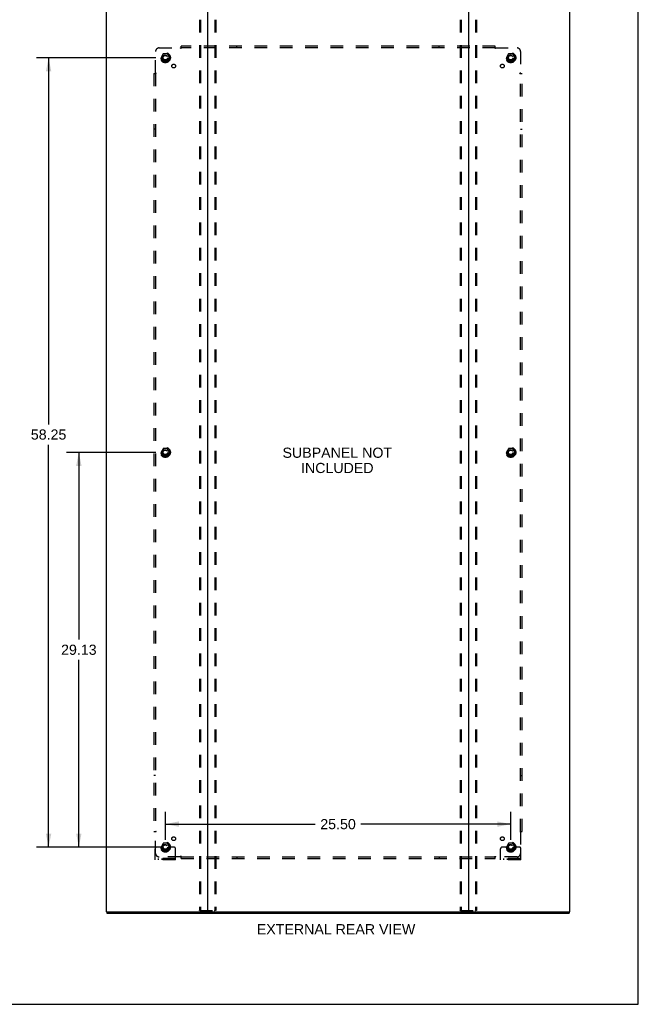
# Model space of a CAD drawing. Header units: inches. Extents: x 0 to 170, y 0 to 110.
# Tile 12 of 14: x 124 to 170, y 0 to 73. Entities that reach past the tile are written whole.
import ezdxf

# ---------------------------------------------------------------- set-up
doc = ezdxf.new("R2010")
doc.units = ezdxf.units.IN
doc.header["$LTSCALE"] = 9.35
doc.header["$MEASUREMENT"] = 0
doc.linetypes.add('HIDDEN', pattern=[0.2, 0.1, -0.1])
doc.layers.get('0').update_dxf_attribs({"linetype": 'CONTINUOUS'})
for name, color, linetype in [('DEFAULT_2', 8, 'HIDDEN'), ('DIMENSIONS', 7, 'CONTINUOUS'), ('SUBPANEL', 7, 'CONTINUOUS')]:
    doc.layers.add(name, color=color, linetype=linetype)
doc.styles.get("Standard").update_dxf_attribs({"font": 'arial.ttf'})
doc.dimstyles.new('DIMSTYLE_1', dxfattribs={"dimtxt": 0.75, "dimasz": 1, "dimexe": 0.09, "dimexo": 0.07, "dimgap": 0.0375, "dimtad": 0, "dimtih": 1, "dimtoh": 1, "dimzin": 4, "dimdsep": 46, "dimtxsty": 'Standard', "dimblk": '_FILLED', "dimblk1": '_FILLED', "dimblk2": '_FILLED', "dimcen": 0.09, "dimadec": 3, "dimazin": 1, "dimtfac": 1, "dimtdec": 3, "dimtofl": 0, "dimtmove": 0, "dimatfit": 3, "dimldrblk": '_FILLED', "dimfxl": 0, "dimtolj": 1, "dimtzin": 4, "dimarcsym": 0})

# ---------------------------------------------------------------- blocks, each defined once
blk = doc.blocks.new('_FILLED')
at = {"color": 0, "linetype": 'ByBlock'}
blk.add_solid([(0, 0), (-1, 0.2), (-1, -0.2)], dxfattribs=at)
blk = doc.blocks.new('*D3')
at = {"layer": 'DIMENSIONS', "color": 2, "linetype": 'Continuous'}
for p, q in [((134.38, 69.851), (125.56, 69.851)), ((126.46, 69.851), (126.46, 42.795)), ((126.46, 11.601), (126.46, 41.295)), ((134.38, 11.601), (125.56, 11.601))]:
    blk.add_line(p, q, dxfattribs=at)
for p, rotation in [((126.46, 69.851), 90), ((126.46, 11.601), 270)]:
    blk.add_blockref('_FILLED', p, dxfattribs=dict(at, rotation=rotation))
at = {"layer": 'DIMENSIONS', "color": 2, "linetype": 'Continuous', "insert": (126.46, 42.42), "char_height": 0.75, "width": 2.62082, "attachment_point": 2, "line_spacing_factor": 0.9}
blk.add_mtext('58.25', dxfattribs=at)
blk = doc.blocks.new('*D4')
at = {"layer": 'DIMENSIONS', "color": 2, "linetype": 'Continuous'}
for p, q in [((135.08, 12.136), (135.08, 14.196)), ((160.58, 12.136), (160.58, 14.196)), ((135.08, 13.296), (146.145, 13.296)), ((160.58, 13.296), (149.516, 13.296))]:
    blk.add_line(p, q, dxfattribs=at)
at = {"layer": 'DIMENSIONS', "color": 2, "linetype": 'Continuous', "rotation": 180}
blk.add_blockref('_FILLED', (135.08, 13.296), dxfattribs=at)
at = {"layer": 'DIMENSIONS', "color": 2, "linetype": 'Continuous'}
blk.add_blockref('_FILLED', (160.58, 13.296), dxfattribs=at)
at = {"layer": 'DIMENSIONS', "color": 2, "linetype": 'Continuous', "insert": (147.83, 13.671), "char_height": 0.75, "width": 2.62082, "attachment_point": 2, "line_spacing_factor": 0.9}
blk.add_mtext('25.50', dxfattribs=at)
blk = doc.blocks.new('*D5')
at = {"layer": 'DIMENSIONS', "color": 2, "linetype": 'Continuous'}
for p, q in [((134.38, 40.726), (127.793, 40.726)), ((128.693, 40.726), (128.693, 26.914)), ((128.693, 11.601), (128.693, 25.414)), ((134.38, 11.601), (127.793, 11.601))]:
    blk.add_line(p, q, dxfattribs=at)
for p, rotation in [((128.693, 40.726), 90), ((128.693, 11.601), 270)]:
    blk.add_blockref('_FILLED', p, dxfattribs=dict(at, rotation=rotation))
at = {"layer": 'DIMENSIONS', "color": 2, "linetype": 'Continuous', "insert": (128.693, 26.539), "char_height": 0.75, "width": 2.62082, "attachment_point": 2, "line_spacing_factor": 0.9}
blk.add_mtext('29.13', dxfattribs=at)

msp = doc.modelspace()

# ---------------------------------------------------------------- linework, layer by layer
at = {"color": 7, "linetype": 'Continuous'}
for p, q in [((170, 0), (170, 110)), ((130.757, 6.83), (130.757, 6.726)), ((130.762, 6.83), (130.795, 6.83)), ((138.165, 6.83), (157.495, 6.83)), ((164.865, 6.83), (164.899, 6.83)), ((164.903, 6.83), (164.903, 6.726)), ((0, 0), (170, 0))]:
    msp.add_line(p, q, dxfattribs=at)
at = {"color": 3, "linetype": 'Continuous'}
for p, q in [((130.705, 74.622), (130.705, 6.83)), ((138.205, 6.87), (138.205, 74.582)), ((157.455, 74.582), (157.455, 6.87)), ((164.955, 6.83), (164.955, 74.622)), ((130.762, 6.83), (130.705, 6.83)), ((130.757, 6.726), (164.903, 6.726)), ((130.795, 6.83), (138.165, 6.83)), ((157.495, 6.83), (164.865, 6.83)), ((164.899, 6.83), (164.955, 6.83))]:
    msp.add_line(p, q, dxfattribs=at)
for centre, start, end in [((138.165, 6.87), 270, 360), ((157.495, 6.87), 180, 270)]:
    msp.add_arc(centre, 0.04, start, end, dxfattribs=at)
at = {"color": 7, "linetype": 'Continuous'}
for centre, start, end in [((138.245, 6.87), 180, 270), ((157.415, 6.87), 270, 360)]:
    msp.add_arc(centre, 0.04, start, end, dxfattribs=at)
at = {"layer": 'DEFAULT_2', "color": 8, "linetype": 'HIDDEN'}
for p, q in [((137.601, 74.509), (137.601, 6.944)), ((137.675, 74.509), (137.675, 6.944)), ((138.736, 74.509), (138.736, 6.944)), ((138.809, 74.509), (138.809, 6.944)), ((156.851, 74.509), (156.851, 6.944)), ((156.925, 74.509), (156.925, 6.944)), ((157.986, 74.509), (157.986, 6.944)), ((158.059, 74.509), (158.059, 6.944)), ((134.917, 70.124), (134.763, 69.856)), ((134.763, 69.846), (134.917, 69.579)), ((135.235, 70.129), (134.926, 70.129)), ((135.398, 69.856), (135.243, 70.124)), ((135.243, 69.579), (135.398, 69.846)), ((160.417, 70.124), (160.263, 69.856)), ((160.263, 69.846), (160.417, 69.579)), ((160.735, 70.129), (160.426, 70.129)), ((160.898, 69.856), (160.743, 70.124)), ((160.743, 69.579), (160.898, 69.846)), ((135.235, 69.574), (134.926, 69.574)), ((160.735, 69.574), (160.426, 69.574)), ((134.917, 40.999), (134.763, 40.731)), ((134.763, 40.721), (134.917, 40.454)), ((135.235, 41.004), (134.926, 41.004)), ((135.398, 40.731), (135.243, 40.999)), ((135.243, 40.454), (135.398, 40.721)), ((160.417, 40.999), (160.263, 40.731)), ((160.263, 40.721), (160.417, 40.454)), ((160.735, 41.004), (160.426, 41.004)), ((160.898, 40.731), (160.743, 40.999)), ((160.743, 40.454), (160.898, 40.721)), ((135.235, 40.449), (134.926, 40.449)), ((160.735, 40.449), (160.426, 40.449)), ((134.917, 11.874), (134.763, 11.606)), ((135.235, 11.879), (134.926, 11.879)), ((135.398, 11.606), (135.243, 11.874)), ((160.417, 11.874), (160.263, 11.606)), ((160.735, 11.879), (160.426, 11.879)), ((160.898, 11.606), (160.743, 11.874)), ((134.33, 10.654), (134.33, 11.476)), ((134.544, 11.601), (134.455, 11.601)), ((134.666, 11.601), (134.544, 11.601)), ((134.905, 11.601), (134.666, 11.601)), ((134.763, 11.596), (134.917, 11.329)), ((135.235, 11.324), (134.926, 11.324)), ((135.243, 11.329), (135.398, 11.596)), ((135.255, 11.601), (135.495, 11.601)), ((135.616, 11.601), (135.495, 11.601)), ((135.705, 11.601), (135.616, 11.601)), ((135.83, 10.654), (135.83, 11.476)), ((159.83, 10.654), (159.83, 11.476)), ((160.044, 11.601), (159.955, 11.601)), ((160.166, 11.601), (160.044, 11.601)), ((160.405, 11.601), (160.166, 11.601)), ((160.263, 11.596), (160.417, 11.329)), ((160.735, 11.324), (160.426, 11.324)), ((160.743, 11.329), (160.898, 11.596)), ((160.755, 11.601), (160.995, 11.601)), ((161.116, 11.601), (160.995, 11.601)), ((161.205, 11.601), (161.116, 11.601)), ((161.33, 10.654), (161.33, 11.476)), ((135.83, 10.758), (134.33, 10.758)), ((135.83, 10.654), (134.33, 10.654)), ((134.577, 10.654), (134.577, 10.758)), ((134.833, 10.654), (134.833, 10.758)), ((135.327, 10.654), (135.327, 10.758)), ((135.583, 10.654), (135.583, 10.758)), ((161.33, 10.758), (159.83, 10.758)), ((161.33, 10.654), (159.83, 10.654)), ((160.077, 10.654), (160.077, 10.758)), ((160.333, 10.654), (160.333, 10.758)), ((160.827, 10.654), (160.827, 10.758)), ((161.083, 10.654), (161.083, 10.758)), ((137.623, 6.914), (138.788, 6.914)), ((156.873, 6.914), (158.038, 6.914))]:
    msp.add_line(p, q, dxfattribs=at)
for points in [[(137.623, 6.914), (137.617, 6.915), (137.612, 6.918), (137.608, 6.923), (137.604, 6.929), (137.602, 6.936), (137.601, 6.944)], [(137.675, 6.944), (137.676, 6.936), (137.678, 6.929), (137.681, 6.923), (137.686, 6.918), (137.691, 6.915), (137.696, 6.914)], [(138.714, 6.914), (138.72, 6.915), (138.725, 6.918), (138.729, 6.923), (138.733, 6.929), (138.735, 6.936), (138.736, 6.944)], [(138.809, 6.944), (138.808, 6.936), (138.806, 6.929), (138.803, 6.923), (138.799, 6.918), (138.794, 6.915), (138.788, 6.914)], [(156.873, 6.914), (156.867, 6.915), (156.862, 6.918), (156.858, 6.923), (156.854, 6.929), (156.852, 6.936), (156.851, 6.944)], [(156.925, 6.944), (156.926, 6.936), (156.928, 6.929), (156.931, 6.923), (156.936, 6.918), (156.941, 6.915), (156.946, 6.914)], [(157.964, 6.914), (157.97, 6.915), (157.975, 6.918), (157.979, 6.923), (157.983, 6.929), (157.985, 6.936), (157.986, 6.944)], [(158.059, 6.944), (158.058, 6.936), (158.056, 6.929), (158.053, 6.923), (158.049, 6.918), (158.044, 6.915), (158.038, 6.914)]]:
    msp.add_lwpolyline(points, dxfattribs=at)
for centre, radius in [((135.08, 69.851), 0.372), ((135.08, 69.851), 0.356), ((135.08, 69.851), 0.312), ((135.08, 69.851), 0.204), ((135.08, 69.851), 0.188), ((135.08, 69.851), 0.183), ((135.08, 69.851), 0.165), ((160.58, 69.851), 0.372), ((160.58, 69.851), 0.356), ((160.58, 69.851), 0.312), ((160.58, 69.851), 0.204), ((160.58, 69.851), 0.188), ((160.58, 69.851), 0.183), ((160.58, 69.851), 0.165), ((135.08, 40.726), 0.372), ((135.08, 40.726), 0.356), ((135.08, 40.726), 0.312), ((135.08, 40.726), 0.204), ((135.08, 40.726), 0.188), ((135.08, 40.726), 0.183), ((135.08, 40.726), 0.165), ((160.58, 40.726), 0.372), ((160.58, 40.726), 0.356), ((160.58, 40.726), 0.312), ((160.58, 40.726), 0.204), ((160.58, 40.726), 0.188), ((160.58, 40.726), 0.183), ((160.58, 40.726), 0.165), ((135.08, 11.601), 0.372), ((135.08, 11.601), 0.356), ((135.08, 11.601), 0.312), ((135.08, 11.601), 0.204), ((135.08, 11.601), 0.188), ((135.08, 11.601), 0.183), ((135.08, 11.601), 0.165), ((160.58, 11.601), 0.372), ((160.58, 11.601), 0.356), ((160.58, 11.601), 0.312), ((160.58, 11.601), 0.204), ((160.58, 11.601), 0.188), ((160.58, 11.601), 0.183), ((160.58, 11.601), 0.165)]:
    msp.add_circle(centre, radius, dxfattribs=at)
for centre, radius, start, end in [((134.771, 69.851), 0.01, 150.01268, 209.98829), ((134.926, 70.119), 0.01, 90.01235, 149.98915), ((135.235, 70.119), 0.01, 30.01204, 89.98872), ((135.389, 69.851), 0.01, 330.01268, 29.98829), ((160.271, 69.851), 0.01, 150.01268, 209.98829), ((160.426, 70.119), 0.01, 90.01235, 149.98915), ((160.735, 70.119), 0.01, 30.01204, 89.98872), ((160.889, 69.851), 0.01, 330.01268, 29.98829), ((134.926, 69.584), 0.01, 210.01204, 269.98872), ((135.235, 69.584), 0.01, 270.01235, 329.98915), ((160.426, 69.584), 0.01, 210.01204, 269.98872), ((160.735, 69.584), 0.01, 270.01235, 329.98915), ((134.771, 40.726), 0.01, 150.01268, 209.98829), ((134.926, 40.994), 0.01, 90.01235, 149.98915), ((135.235, 40.994), 0.01, 30.01204, 89.98872), ((135.389, 40.726), 0.01, 330.01268, 29.98829), ((160.271, 40.726), 0.01, 150.01268, 209.98829), ((160.426, 40.994), 0.01, 90.01235, 149.98915), ((160.735, 40.994), 0.01, 30.01204, 89.98872), ((160.889, 40.726), 0.01, 330.01268, 29.98829), ((134.926, 40.459), 0.01, 210.01204, 269.98872), ((135.235, 40.459), 0.01, 270.01235, 329.98915), ((160.426, 40.459), 0.01, 210.01204, 269.98872), ((160.735, 40.459), 0.01, 270.01235, 329.98915), ((134.926, 11.869), 0.01, 90.01235, 149.98915), ((135.235, 11.869), 0.01, 30.01204, 89.98872), ((160.426, 11.869), 0.01, 90.01235, 149.98915), ((160.735, 11.869), 0.01, 30.01204, 89.98872), ((134.455, 11.476), 0.125, 90, 180), ((134.771, 11.601), 0.01, 150.01268, 209.98829), ((135.08, 11.601), 0.175, 180, 360), ((134.926, 11.334), 0.01, 210.01204, 269.98872), ((135.235, 11.334), 0.01, 270.01235, 329.98915), ((135.389, 11.601), 0.01, 330.01268, 29.98829), ((135.705, 11.476), 0.125, 0, 90), ((159.955, 11.476), 0.125, 90, 180), ((160.271, 11.601), 0.01, 150.01268, 209.98829), ((160.58, 11.601), 0.175, 180, 360), ((160.426, 11.334), 0.01, 210.01204, 269.98872), ((160.735, 11.334), 0.01, 270.01235, 329.98915), ((160.889, 11.601), 0.01, 330.01268, 29.98829), ((161.205, 11.476), 0.125, 0, 90)]:
    msp.add_arc(centre, radius, start, end, dxfattribs=at)
at = {"layer": 'SUBPANEL', "color": 8, "linetype": 'HIDDEN'}
for p, q in [((134.612, 70.57), (136.201, 70.57)), ((136.22, 70.589), (136.213, 70.582)), ((136.237, 70.529), (136.237, 70.695)), ((159.424, 70.695), (136.237, 70.695)), ((159.424, 70.57), (136.237, 70.57)), ((140.362, 70.57), (140.362, 70.695)), ((155.299, 70.57), (155.299, 70.695)), ((159.424, 70.529), (159.424, 70.695)), ((159.459, 70.57), (161.049, 70.57)), ((134.362, 68.73), (134.362, 70.32)), ((161.299, 70.32), (161.299, 68.73)), ((134.237, 68.695), (134.237, 12.758)), ((134.237, 68.695), (134.402, 68.695)), ((134.362, 68.695), (134.362, 12.758)), ((161.258, 68.695), (161.424, 68.695)), ((161.299, 12.758), (161.299, 68.695)), ((161.318, 68.712), (161.311, 68.719)), ((161.424, 12.758), (161.424, 68.695)), ((134.362, 64.57), (134.237, 64.57)), ((161.299, 64.57), (161.424, 64.57)), ((134.362, 16.883), (134.237, 16.883)), ((161.299, 16.883), (161.424, 16.883)), ((134.237, 12.758), (134.402, 12.758)), ((134.343, 12.741), (134.349, 12.734)), ((134.362, 11.133), (134.362, 12.722)), ((161.258, 12.758), (161.424, 12.758)), ((161.299, 12.722), (161.299, 11.133)), ((136.237, 10.758), (136.237, 10.923)), ((159.424, 10.758), (159.424, 10.923)), ((136.201, 10.883), (134.612, 10.883)), ((136.237, 10.883), (159.424, 10.883)), ((136.237, 10.758), (159.424, 10.758)), ((140.362, 10.883), (140.362, 10.758)), ((155.299, 10.883), (155.299, 10.758)), ((159.441, 10.864), (159.448, 10.87)), ((161.049, 10.883), (159.459, 10.883))]:
    msp.add_line(p, q, dxfattribs=at)
for points in [[(136.213, 70.582), (136.211, 70.58), (136.209, 70.579), (136.207, 70.577), (136.206, 70.575), (136.204, 70.573), (136.203, 70.572), (136.201, 70.57)], [(136.214, 70.551), (136.211, 70.555), (136.21, 70.558), (136.208, 70.56), (136.207, 70.562), (136.205, 70.565), (136.204, 70.567), (136.203, 70.568), (136.201, 70.57)], [(136.237, 70.529), (136.235, 70.53), (136.233, 70.531), (136.231, 70.531), (136.23, 70.532), (136.228, 70.533), (136.227, 70.535), (136.225, 70.536), (136.224, 70.537), (136.222, 70.539), (136.221, 70.541), (136.219, 70.543), (136.218, 70.544), (136.217, 70.546), (136.215, 70.549), (136.214, 70.551)], [(136.237, 70.609), (136.235, 70.606), (136.233, 70.604), (136.232, 70.602), (136.23, 70.6), (136.229, 70.599), (136.227, 70.597), (136.226, 70.595), (136.224, 70.593), (136.223, 70.592), (136.221, 70.59), (136.22, 70.589)], [(159.424, 70.609), (159.426, 70.606), (159.427, 70.604), (159.429, 70.602), (159.43, 70.6), (159.432, 70.599), (159.433, 70.597), (159.435, 70.595), (159.436, 70.593), (159.438, 70.592), (159.44, 70.59), (159.441, 70.589)], [(159.424, 70.529), (159.426, 70.53), (159.428, 70.531), (159.429, 70.531), (159.431, 70.532), (159.432, 70.533), (159.434, 70.535), (159.435, 70.536), (159.437, 70.537), (159.438, 70.539), (159.44, 70.541), (159.441, 70.543), (159.442, 70.544), (159.444, 70.546), (159.445, 70.549), (159.446, 70.551), (159.449, 70.555)], [(159.441, 70.589), (159.448, 70.582), (159.449, 70.58), (159.451, 70.579), (159.453, 70.577), (159.455, 70.575), (159.457, 70.573), (159.458, 70.572), (159.459, 70.57)], [(159.449, 70.555), (159.451, 70.558), (159.452, 70.56), (159.454, 70.562), (159.455, 70.565), (159.457, 70.567), (159.458, 70.568), (159.459, 70.57)], [(134.323, 68.695), (134.325, 68.697), (134.327, 68.698), (134.329, 68.7), (134.331, 68.701), (134.333, 68.703), (134.335, 68.704), (134.337, 68.706), (134.338, 68.708), (134.34, 68.709), (134.341, 68.711), (134.343, 68.712)], [(134.343, 68.712), (134.349, 68.719), (134.351, 68.721), (134.353, 68.722), (134.355, 68.724), (134.357, 68.726), (134.358, 68.728), (134.36, 68.729), (134.362, 68.73)], [(134.376, 68.72), (134.374, 68.722), (134.371, 68.723), (134.369, 68.725), (134.367, 68.726), (134.365, 68.728), (134.363, 68.729), (134.362, 68.73)], [(134.402, 68.695), (134.402, 68.697), (134.401, 68.699), (134.4, 68.7), (134.399, 68.702), (134.398, 68.703), (134.397, 68.705), (134.396, 68.706), (134.394, 68.708), (134.393, 68.709), (134.391, 68.711), (134.389, 68.712), (134.387, 68.713), (134.385, 68.715), (134.383, 68.716), (134.381, 68.717), (134.376, 68.72)], [(161.258, 68.695), (161.259, 68.697), (161.26, 68.699), (161.26, 68.7), (161.261, 68.702), (161.262, 68.703), (161.264, 68.705), (161.265, 68.706), (161.266, 68.708), (161.268, 68.709), (161.27, 68.711), (161.272, 68.712), (161.273, 68.713), (161.275, 68.715), (161.278, 68.716), (161.28, 68.717)], [(161.28, 68.717), (161.284, 68.72), (161.287, 68.722), (161.289, 68.723), (161.291, 68.725), (161.294, 68.726), (161.296, 68.728), (161.297, 68.729), (161.299, 68.73)], [(161.311, 68.719), (161.309, 68.721), (161.308, 68.722), (161.306, 68.724), (161.304, 68.726), (161.302, 68.728), (161.3, 68.729), (161.299, 68.73)], [(161.338, 68.695), (161.335, 68.697), (161.333, 68.698), (161.331, 68.7), (161.329, 68.701), (161.327, 68.703), (161.326, 68.704), (161.324, 68.706), (161.322, 68.708), (161.321, 68.709), (161.319, 68.711), (161.318, 68.712)], [(134.323, 12.758), (134.325, 12.756), (134.327, 12.754), (134.329, 12.753), (134.331, 12.751), (134.333, 12.75), (134.335, 12.748), (134.337, 12.747), (134.338, 12.745), (134.34, 12.744), (134.341, 12.742), (134.343, 12.741)], [(134.349, 12.734), (134.351, 12.732), (134.353, 12.73), (134.355, 12.728), (134.357, 12.727), (134.358, 12.725), (134.36, 12.724), (134.362, 12.722)], [(134.381, 12.735), (134.376, 12.732), (134.374, 12.731), (134.371, 12.729), (134.369, 12.728), (134.367, 12.727), (134.365, 12.725), (134.363, 12.724), (134.362, 12.722)], [(134.402, 12.758), (134.402, 12.756), (134.401, 12.754), (134.4, 12.752), (134.399, 12.751), (134.398, 12.749), (134.397, 12.748), (134.396, 12.746), (134.394, 12.745), (134.393, 12.743), (134.391, 12.742), (134.389, 12.741), (134.387, 12.739), (134.385, 12.738), (134.383, 12.736), (134.381, 12.735)], [(161.258, 12.758), (161.259, 12.756), (161.26, 12.754), (161.26, 12.752), (161.261, 12.751), (161.262, 12.749), (161.264, 12.748), (161.265, 12.746), (161.266, 12.745), (161.268, 12.743), (161.27, 12.742), (161.272, 12.741), (161.273, 12.739), (161.275, 12.738), (161.278, 12.736), (161.28, 12.735), (161.284, 12.732)], [(161.284, 12.732), (161.287, 12.731), (161.289, 12.729), (161.291, 12.728), (161.294, 12.727), (161.296, 12.725), (161.297, 12.724), (161.299, 12.722)], [(161.318, 12.741), (161.311, 12.734), (161.309, 12.732), (161.308, 12.73), (161.306, 12.728), (161.304, 12.727), (161.302, 12.725), (161.3, 12.724), (161.299, 12.722)], [(161.338, 12.758), (161.335, 12.756), (161.333, 12.754), (161.331, 12.753), (161.329, 12.751), (161.327, 12.75), (161.326, 12.748), (161.324, 12.747), (161.322, 12.745), (161.321, 12.744), (161.319, 12.742), (161.318, 12.741)], [(136.237, 10.923), (136.235, 10.923), (136.233, 10.922), (136.231, 10.921), (136.23, 10.92), (136.228, 10.919), (136.227, 10.918), (136.225, 10.917), (136.224, 10.915), (136.222, 10.914), (136.221, 10.912), (136.219, 10.91), (136.218, 10.908), (136.217, 10.906), (136.215, 10.904), (136.214, 10.902), (136.211, 10.897)], [(159.424, 10.923), (159.426, 10.923), (159.428, 10.922), (159.429, 10.921), (159.431, 10.92), (159.432, 10.919), (159.434, 10.918), (159.435, 10.917), (159.437, 10.915), (159.438, 10.914), (159.44, 10.912), (159.441, 10.91), (159.442, 10.908), (159.444, 10.906), (159.445, 10.904), (159.446, 10.902)], [(159.446, 10.902), (159.449, 10.897), (159.451, 10.895), (159.452, 10.893), (159.454, 10.89), (159.455, 10.888), (159.457, 10.886), (159.458, 10.884), (159.459, 10.883)], [(136.211, 10.897), (136.21, 10.895), (136.208, 10.893), (136.207, 10.89), (136.205, 10.888), (136.204, 10.886), (136.203, 10.884), (136.201, 10.883)], [(136.22, 10.864), (136.213, 10.87), (136.211, 10.872), (136.209, 10.874), (136.207, 10.876), (136.206, 10.878), (136.204, 10.88), (136.203, 10.881), (136.201, 10.883)], [(136.237, 10.844), (136.235, 10.846), (136.233, 10.848), (136.232, 10.85), (136.23, 10.852), (136.229, 10.854), (136.227, 10.856), (136.226, 10.858), (136.224, 10.859), (136.223, 10.861), (136.221, 10.862), (136.22, 10.864)], [(159.424, 10.844), (159.426, 10.846), (159.427, 10.848), (159.429, 10.85), (159.43, 10.852), (159.432, 10.854), (159.433, 10.856), (159.435, 10.858), (159.436, 10.859), (159.438, 10.861), (159.44, 10.862), (159.441, 10.864)], [(159.448, 10.87), (159.449, 10.872), (159.451, 10.874), (159.453, 10.876), (159.455, 10.878), (159.457, 10.88), (159.458, 10.881), (159.459, 10.883)]]:
    msp.add_lwpolyline(points, dxfattribs=at)
for centre, radius in [((135.08, 69.851), 0.25), ((160.58, 69.851), 0.25), ((135.699, 69.233), 0.141), ((159.962, 69.233), 0.141), ((135.08, 40.726), 0.25), ((160.58, 40.726), 0.25), ((135.699, 12.22), 0.141), ((159.962, 12.22), 0.141), ((135.08, 11.601), 0.25), ((160.58, 11.601), 0.25)]:
    msp.add_circle(centre, radius, dxfattribs=at)
for centre, start, end in [((134.612, 70.32), 90, 180), ((161.049, 70.32), 0, 90), ((134.612, 11.133), 180, 270), ((161.049, 11.133), 270, 360)]:
    msp.add_arc(centre, 0.25, start, end, dxfattribs=at)

# ---------------------------------------------------------------- texts
at = {"layer": 'DIMENSIONS', "color": 2, "linetype": 'Continuous', "char_height": 0.75, "attachment_point": 2, "line_spacing_factor": 0.9}
for s, insert, width in [('SUBPANEL NOT\\PINCLUDED', (147.776, 41.077), 8.07714), ('EXTERNAL REAR VIEW', (147.683, 5.916), 11.67658)]:
    msp.add_mtext(s, dxfattribs=dict(at, insert=insert, width=width))

# ---------------------------------------------------------------- dimensions: what is measured, and where the dimension line sits
at = {"layer": 'DIMENSIONS', "color": 2, "linetype": 'Continuous'}
for base, p1, p2, angle, picture, middle in [((126.46, 69.851), (134.45, 11.601), (134.45, 69.851), 90, '*D3', (126.46, 42.041)), ((128.693113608, 11.601326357), (134.450276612, 40.726326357), (134.450276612, 11.601326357), 270, '*D5', (128.683157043, 26.159643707))]:
    dim = msp.add_linear_dim(base=base, p1=p1, p2=p2, angle=angle, dimstyle='DIMSTYLE_1', dxfattribs=at)
    dim.commit()
    dim.dimension.update_dxf_attribs({"geometry": picture, "text_midpoint": middle, "dimtype": 160})
dim = msp.add_linear_dim(base=(160.58, 13.296), p1=(135.08, 12.066), p2=(160.58, 12.066), dimstyle='DIMSTYLE_1', dxfattribs=at)
dim.commit()
dim.dimension.update_dxf_attribs({"geometry": '*D4', "text_midpoint": (147.82, 13.292), "dimtype": 160})

doc.saveas('drawing.dxf')
